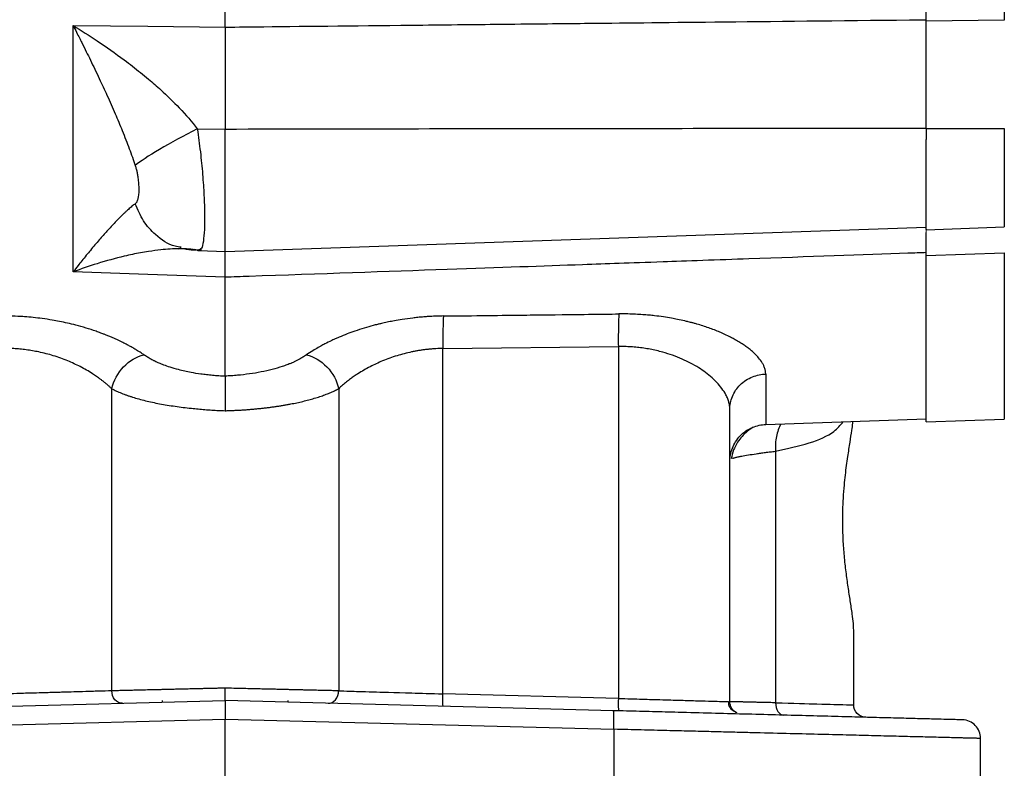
# Model space of a CAD drawing. Header units: inches. Extents: x 0.3 to 34.1, y 0.2 to 21.7.
# Tile 17 of 26: x 22.4 to 26.3, y 4.7 to 7.8. Entities that reach past the tile are written whole.
import ezdxf

# ---------------------------------------------------------------- set-up
doc = ezdxf.new("R2010")
doc.units = ezdxf.units.IN
doc.header["$MEASUREMENT"] = 0
doc.layers.add('SLD-0', color=7, linetype='Continuous', lineweight=25)
doc.styles.add('SLDTEXTSTYLE0', font='TXT', dxfattribs={"width": 0.75})
doc.dimstyles.new('SLDDIMSTYLE0', dxfattribs={"dimtxt": 0.125, "dimasz": 0.13, "dimexe": 0, "dimexo": 0.0625, "dimgap": 0.03125, "dimtad": 0, "dimtih": 1, "dimtoh": 1, "dimlfac": 0.8, "dimrnd": 1e-09, "dimzin": 12, "dimdsep": 46, "dimtxsty": 'SLDTEXTSTYLE0', "dimsah": 1, "dimcen": 0.09, "dimadec": 0, "dimazin": 3, "dimtfac": 1, "dimtofl": 0, "dimtmove": 0, "dimatfit": 3, "dimfxl": 1, "dimfrac": 2, "dimtolj": 1, "dimtzin": 12, "dimarcsym": 0})
doc.dimstyles.new('SLDDIMSTYLE1', dxfattribs={"dimtxt": 0.125, "dimasz": 0.13, "dimexe": 0, "dimexo": 0.0625, "dimgap": 0.03125, "dimtad": 0, "dimtih": 1, "dimtoh": 1, "dimlfac": 0.8, "dimrnd": 1e-09, "dimzin": 4, "dimdsep": 46, "dimtxsty": 'SLDTEXTSTYLE0', "dimsah": 1, "dimcen": 0.09, "dimadec": 0, "dimazin": 1, "dimtfac": 1, "dimtofl": 0, "dimtmove": 0, "dimatfit": 3, "dimfxl": 1, "dimfrac": 2, "dimtolj": 1, "dimtzin": 12, "dimarcsym": 0})

# ---------------------------------------------------------------- blocks, each defined once
blk = doc.blocks.new('_D_10')
at = {"layer": 'SLD-0'}
for p, q in [((23.2396, 13.7484), (28.8595, 13.7484)), ((28.7345, 13.7484), (28.7345, 9.6052)), ((28.4805, 9.5798), (28.4424, 9.5798)), ((28.4424, 9.5798), (28.4424, 9.3814)), ((28.9885, 9.5798), (29.0266, 9.5798)), ((29.0266, 9.5798), (29.0266, 9.3814)), ((28.4424, 9.3814), (28.4805, 9.3814)), ((29.0266, 9.3814), (28.9885, 9.3814)), ((28.7345, 4.6187), (28.7345, 9.1944)), ((26.2937, 4.6187), (28.8595, 4.6187))]:
    blk.add_line(p, q, dxfattribs=at)
for points in [[(28.7345, 13.7484), (28.7145, 13.6184), (28.7545, 13.6184)], [(28.7345, 4.6187), (28.7545, 4.7487), (28.7145, 4.7487)]]:
    blk.add_solid(points, dxfattribs=at)
at = {"layer": 'SLD-0', "char_height": 0.125, "attachment_point": 1, "style": 'SLDTEXTSTYLE0'}
for s, insert in [('185.52', (28.4805, 9.5425)), ('7.30', (28.5729, 9.3555))]:
    blk.add_mtext(s, dxfattribs=dict(at, insert=insert))
blk = doc.blocks.new('_D_11')
at = {"layer": 'SLD-0'}
for p, q in [((23.2396, 13.7484), (29.8044, 13.7484)), ((29.6794, 13.7484), (29.6794, 9.2643)), ((29.4254, 9.2389), (29.3873, 9.2389)), ((29.3873, 9.2389), (29.3873, 9.0405)), ((29.9334, 9.2389), (29.9715, 9.2389)), ((29.9715, 9.2389), (29.9715, 9.0405)), ((29.3873, 9.0405), (29.4254, 9.0405)), ((29.9715, 9.0405), (29.9334, 9.0405)), ((29.6794, 3.0687), (29.6794, 8.8534)), ((22.4624, 3.0687), (29.8044, 3.0687))]:
    blk.add_line(p, q, dxfattribs=at)
for points in [[(29.6794, 13.7484), (29.6594, 13.6184), (29.6994, 13.6184)], [(29.6794, 3.0687), (29.6994, 3.1987), (29.6594, 3.1987)]]:
    blk.add_solid(points, dxfattribs=at)
at = {"layer": 'SLD-0', "char_height": 0.125, "attachment_point": 1, "style": 'SLDTEXTSTYLE0'}
for s, insert in [('217.01', (29.4254, 9.2016)), ('8.54', (29.5178, 9.0146))]:
    blk.add_mtext(s, dxfattribs=dict(at, insert=insert))

msp = doc.modelspace()

# ---------------------------------------------------------------- linework, layer by layer
at = {"color": 7, "linetype": 'Continuous', "lineweight": 25}
for p, q in [((23.1937, 7.729), (23.1937, 12.0699)), ((26.3394, 12.0422), (26.3394, 7.7567)), ((26.3394, 7.7567), (26.0243, 7.7534)), ((22.5796, 6.7411), (22.5796, 7.7355)), ((22.5796, 7.7355), (22.8812, 7.7323)), ((22.8812, 7.7323), (23.1937, 7.729)), ((23.0809, 7.3181), (23.1937, 7.3178)), ((23.1937, 6.8235), (23.1937, 7.3178)), ((26.0243, 7.3201), (26.3394, 7.3202)), ((23.1937, 6.8235), (26.0243, 6.9223)), ((26.0242, 6.9117), (26.3394, 6.9227)), ((23.007, 6.8345), (23.0155, 6.836)), ((23.0409, 6.8334), (23.0083, 6.8346)), ((23.015, 6.8366), (23.0141, 6.8378)), ((23.087, 6.8272), (23.1937, 6.8235)), ((23.0947, 6.8339), (23.0871, 6.8272)), ((26.0243, 6.8077), (26.3394, 6.8188)), ((22.8812, 6.7305), (22.5796, 6.7411)), ((23.1937, 6.7196), (22.8812, 6.7305)), ((24.0725, 6.4324), (24.781, 6.4402)), ((24.0725, 5.0387), (24.0725, 6.4324)), ((24.781, 6.4402), (24.781, 5.0202)), ((25.3759, 6.3291), (25.3759, 6.1256)), ((22.7354, 5.0509), (22.7354, 6.27)), ((23.6519, 6.27), (23.6519, 5.0509)), ((25.2312, 5.0072), (25.2312, 6.1873)), ((25.3759, 6.1256), (26.0243, 6.1483)), ((26.0242, 6.1359), (26.3394, 6.1469)), ((25.416, 6.0178), (25.416, 5.0028)), ((25.7312, 4.9941), (25.7312, 5.2966)), ((25.7312, 5.2493), (25.7313, 5.2492)), ((21.6263, 4.9708), (23.1937, 5.0118)), ((22.9393, 5.012), (22.9393, 5.0051)), ((24.761, 4.9708), (23.1937, 5.0118)), ((23.448, 5.0051), (23.448, 5.012)), ((24.781, 5.0202), (24.0725, 5.0387)), ((25.2257, 5.0073), (25.2312, 5.0072)), ((21.6244, 4.8958), (23.1937, 4.9369)), ((23.1937, 4.9369), (24.7629, 4.8958)), ((23.1937, 4.6187), (23.1937, 4.9369)), ((24.7629, 4.8958), (24.7629, 4.6187)), ((26.2437, 4.6187), (26.2437, 4.8589))]:
    msp.add_line(p, q, dxfattribs=at)
at = {"color": 144, "linetype": 'Continuous', "lineweight": 18}
msp.add_line((26.0243, 6.9223), (26.0243, 7.3211), dxfattribs=at)
at = {"color": 8, "linetype": 'Continuous', "lineweight": 25}
for p, q in [((26.3394, 7.3202), (26.3394, 6.9227)), ((23.0809, 6.8295), (23.07, 6.8314)), ((26.3394, 6.8188), (26.3394, 6.1469))]:
    msp.add_line(p, q, dxfattribs=at)
at = {"color": 7, "linetype": 'Continuous', "lineweight": 25}
for points, knots in [([(26.0243, 7.7534), (26.0243, 7.7654), (26.0243, 7.7894), (26.0243, 7.8257), (26.0243, 7.8623), (26.0243, 7.8991), (26.0243, 7.9362), (26.0243, 7.9736), (26.0243, 8.0112), (26.0243, 8.0491), (26.0243, 8.0872), (26.0243, 8.1256), (26.0243, 8.1642), (26.0243, 8.2031), (26.0243, 8.3148), (26.0243, 8.5033), (26.0243, 8.774), (26.0243, 9.0512), (26.0243, 9.266), (26.0243, 9.4143), (26.0243, 9.4948), (26.0243, 9.5755), (26.0243, 9.6563), (26.0243, 9.7372), (26.0243, 9.8183), (26.0243, 9.8724), (26.0243, 9.8994)], [0, 0, 0, 0, 0.019149, 0.038285, 0.057409, 0.076524, 0.095632, 0.114737, 0.133841, 0.152946, 0.172055, 0.191171, 0.210296, 0.229433, 0.248584, 0.374287, 0.500002, 0.625705, 0.751419, 0.786971, 0.822481, 0.857968, 0.893446, 0.928933, 0.964446, 1, 1, 1, 1]), ([(23.1937, 7.729), (23.2443, 7.7295), (23.2961, 7.7301), (23.5294, 7.7326), (23.7514, 7.7349), (24.1122, 7.7388), (24.251, 7.7403), (24.4765, 7.7426), (24.5632, 7.7436), (24.8234, 7.7463), (24.9968, 7.7481), (25.4478, 7.7529), (25.7253, 7.7558), (26.0151, 7.7588), (26.0197, 7.7589), (26.0243, 7.7589)], [-8.489041, -8.489041, -8.489041, -8.489041, -8.176349, -8.176349, -7.118247, -7.118247, -6.589195, -6.589195, -5.742713, -5.742713, -4.388342, -4.388342, -2.885837, -2.885837, -2.861615, -2.861615, -2.861615, -2.861615]), ([(26.0243, 7.3201), (26.0243, 7.3255), (26.0243, 7.3363), (26.0243, 7.3526), (26.0243, 7.3689), (26.0243, 7.3852), (26.0243, 7.4015), (26.0243, 7.4179), (26.0243, 7.4478), (26.0243, 7.491), (26.0243, 7.5468), (26.0243, 7.6014), (26.0243, 7.6456), (26.0243, 7.6799), (26.0243, 7.7051), (26.0243, 7.7297), (26.0243, 7.7455), (26.0243, 7.7534)], [0, 0, 0, 0, 0.035783, 0.071535, 0.107282, 0.143047, 0.178856, 0.214733, 0.250702, 0.37551, 0.50002, 0.624437, 0.74927, 0.812139, 0.874796, 0.937372, 1, 1, 1, 1]), ([(22.5796, 7.7355), (22.5842, 7.7265), (22.5927, 7.7098), (22.6043, 7.6867), (22.6174, 7.6605), (22.6322, 7.6308), (22.6558, 7.5826), (22.6837, 7.5244), (22.7171, 7.4523), (22.7482, 7.3825), (22.7735, 7.3223), (22.7924, 7.2749), (22.8061, 7.239), (22.8187, 7.2045), (22.8265, 7.1817), (22.8302, 7.1706)], [0, 0, 0, 0, 0.05204, 0.095877, 0.131511, 0.200819, 0.262906, 0.400576, 0.521414, 0.651572, 0.768729, 0.831202, 0.890559, 0.946818, 1, 1, 1, 1]), ([(22.5796, 7.7355), (22.612, 7.7157), (22.6445, 7.6949), (22.7138, 7.6488), (22.7504, 7.6231), (22.8085, 7.5798), (22.8306, 7.5628), (22.863, 7.5367), (22.8737, 7.5279), (22.9011, 7.5047), (22.9177, 7.4903), (22.9597, 7.4521), (22.9847, 7.4278), (23.0345, 7.3753), (23.0589, 7.3469), (23.0809, 7.3181)], [-1.669903, -1.669903, -1.669903, -1.669903, -1.37767, -1.37767, -1.04369, -1.04369, -0.834952, -0.834952, -0.730583, -0.730583, -0.563592, -0.563592, -0.296408, -0.296408, 0, 0, 0, 0]), ([(23.1937, 7.729), (23.1937, 7.724), (23.1937, 7.714), (23.1937, 7.6986), (23.1937, 7.683), (23.1937, 7.6672), (23.1936, 7.651), (23.1936, 7.6347), (23.1936, 7.6182), (23.1936, 7.6014), (23.1936, 7.5845), (23.1936, 7.5674), (23.1936, 7.5501), (23.1936, 7.5327), (23.1936, 7.5152), (23.1936, 7.4975), (23.1936, 7.4797), (23.1936, 7.4619), (23.1936, 7.444), (23.1936, 7.426), (23.1936, 7.408), (23.1937, 7.39), (23.1937, 7.3719), (23.1937, 7.3539), (23.1937, 7.3358), (23.1937, 7.3238), (23.1937, 7.3178)], [0, 0, 0, 0, 0.041668, 0.083337, 0.125005, 0.166674, 0.208344, 0.250013, 0.291682, 0.33335, 0.375017, 0.416682, 0.458345, 0.500008, 0.541671, 0.583334, 0.624999, 0.666665, 0.708332, 0.749999, 0.791667, 0.833335, 0.875002, 0.916668, 0.958334, 1, 1, 1, 1]), ([(23.0809, 7.3181), (23.0263, 7.2908), (22.9725, 7.2616), (22.884, 7.2096), (22.8494, 7.1866), (22.8302, 7.1706)], [0, 0, 0, 0, 0.5, 0.5, 1, 1, 1, 1]), ([(23.1937, 7.3178), (23.4389, 7.3183), (23.9231, 7.3192), (24.6401, 7.3202), (25.3384, 7.3209), (25.7977, 7.321), (26.0243, 7.3211)], [0, 0, 0, 0, 0.259892, 0.51319, 0.759892, 1, 1, 1, 1]), ([(26.0243, 6.9136), (26.0243, 6.9132), (26.0243, 6.9115), (26.0243, 6.9259), (26.0243, 6.9557), (26.0243, 7.0007), (26.0243, 7.0578), (26.0243, 7.1246), (26.0243, 7.1982), (26.0243, 7.2495), (26.0243, 7.2752)], [0, 0, 0, 0, 0.0560051, 0.1908615, 0.3257179, 0.4605744, 0.5954308, 0.7302872, 0.8651436, 1, 1, 1, 1]), ([(22.8302, 7.1706), (22.831, 7.1683), (22.8325, 7.1637), (22.8344, 7.1566), (22.8362, 7.1494), (22.8378, 7.142), (22.8392, 7.1344), (22.8407, 7.1254), (22.8422, 7.1149), (22.8434, 7.1032), (22.8442, 7.0916), (22.8448, 7.0767), (22.8445, 7.0595), (22.8428, 7.0447), (22.8406, 7.0347), (22.8387, 7.0284), (22.8363, 7.0232), (22.8343, 7.0204), (22.8333, 7.0191)], [0, 0, 0, 0, 0.034106, 0.069301, 0.105715, 0.143465, 0.182656, 0.22338, 0.287438, 0.353577, 0.421831, 0.490334, 0.627608, 0.763106, 0.826478, 0.886876, 0.944602, 1, 1, 1, 1]), ([(22.8302, 7.0162), (22.8281, 7.0146), (22.8238, 7.0114), (22.8171, 7.0059), (22.8099, 7), (22.8024, 6.9934), (22.7946, 6.9863), (22.7863, 6.9787), (22.7713, 6.9643), (22.7482, 6.9408), (22.7171, 6.9074), (22.6837, 6.8695), (22.6558, 6.8365), (22.6322, 6.8077), (22.6156, 6.7871), (22.5979, 6.7647), (22.5862, 6.7496), (22.5796, 6.7411)], [0, 0, 0, 0, 0.030015, 0.061031, 0.093053, 0.126085, 0.160131, 0.195194, 0.231277, 0.34843, 0.47859, 0.599424, 0.737096, 0.79918, 0.868491, 0.925015, 1, 1, 1, 1]), ([(22.8333, 7.0191), (22.8328, 7.0186), (22.8319, 7.0175), (22.8308, 7.0166), (22.8302, 7.0162)], [0, 0, 0, 0, 0.50893, 1, 1, 1, 1]), ([(26.0243, 6.8077), (26.0243, 6.8281), (26.0243, 6.8683), (26.0243, 6.8898), (26.0243, 6.9005)], [0, 0, 0, 0, 0.50549, 1, 1, 1, 1]), ([(23.0809, 6.8295), (23.0589, 6.833), (23.0345, 6.8346), (22.9847, 6.8344), (22.9597, 6.8329), (22.9177, 6.8285), (22.9011, 6.8263), (22.8737, 6.8221), (22.863, 6.8203), (22.8306, 6.8143), (22.8085, 6.8097), (22.7504, 6.7961), (22.7138, 6.786), (22.6445, 6.7645), (22.612, 6.7533), (22.5796, 6.7411)], [-0.001686, -0.001686, -0.001686, -0.001686, 0.294721, 0.294721, 0.561906, 0.561906, 0.728896, 0.728896, 0.833265, 0.833265, 1.042003, 1.042003, 1.375984, 1.375984, 1.668217, 1.668217, 1.668217, 1.668217]), ([(23.0147, 6.8376), (23.0288, 6.8348), (23.0584, 6.8288), (23.084, 6.8311), (23.0974, 6.8323)], [0, 0, 0, 0, 0.479904, 1, 1, 1, 1]), ([(23.0809, 6.8295), (23.0816, 6.829), (23.083, 6.8282), (23.0851, 6.8274), (23.0864, 6.8273), (23.0871, 6.8272)], [0, 0, 0, 0, 0.330677, 0.664007, 1, 1, 1, 1]), ([(23.1937, 6.7196), (23.1937, 6.7385), (23.1936, 6.7763), (23.1936, 6.8105), (23.1936, 6.8274), (23.1936, 6.8263), (23.1936, 6.8261)], [0, 0, 0, 0, 0.306911, 0.613799, 0.920683, 1, 1, 1, 1]), ([(26.0243, 6.819), (26, 6.8181), (25.9754, 6.8173), (25.7704, 6.81), (25.5484, 6.8022), (25.1876, 6.7895), (25.0488, 6.7846), (24.8233, 6.7767), (24.7366, 6.7736), (24.4764, 6.7645), (24.303, 6.7584), (23.852, 6.7426), (23.5745, 6.7329), (23.2582, 6.7218), (23.2262, 6.7207), (23.1937, 6.7196)], [-8.633626, -8.633626, -8.633626, -8.633626, -8.487426, -8.487426, -7.429312, -7.429312, -6.900255, -6.900255, -6.053764, -6.053764, -4.699378, -4.699378, -3.196856, -3.196856, -3.028142, -3.028142, -3.028142, -3.028142]), ([(26.0243, 6.1359), (26.0243, 6.136), (26.0243, 6.136), (26.0243, 6.1368), (26.0243, 6.1379), (26.0243, 6.1396), (26.0243, 6.1417), (26.0243, 6.1442), (26.0243, 6.1473), (26.0243, 6.1508), (26.0243, 6.1548), (26.0243, 6.1592), (26.0243, 6.1641), (26.0243, 6.1695), (26.0243, 6.1753), (26.0243, 6.1941), (26.0243, 6.2343), (26.0243, 6.3118), (26.0243, 6.4093), (26.0243, 6.4978), (26.0243, 6.5645), (26.0243, 6.6015), (26.0243, 6.6399), (26.0243, 6.6797), (26.0243, 6.7209), (26.0243, 6.7635), (26.0243, 6.793), (26.0243, 6.8077)], [0, 0, 0, 0, 0.018419, 0.036825, 0.055219, 0.073604, 0.091983, 0.110357, 0.128729, 0.147102, 0.165477, 0.183857, 0.202244, 0.22064, 0.239048, 0.25747, 0.384617, 0.511776, 0.635931, 0.760097, 0.794404, 0.828675, 0.862925, 0.897167, 0.931417, 0.96569, 1, 1, 1, 1]), ([(22.8656, 6.4064), (22.8633, 6.4081), (22.8582, 6.4116), (22.8496, 6.4173), (22.8385, 6.4243), (22.8255, 6.4321), (22.8115, 6.4401), (22.7965, 6.4482), (22.7792, 6.4571), (22.7618, 6.4655), (22.739, 6.4759), (22.719, 6.4841), (22.7004, 6.4913), (22.6878, 6.496), (22.6658, 6.504), (22.6323, 6.5149), (22.5937, 6.5258), (22.5574, 6.5346), (22.5257, 6.5413), (22.4917, 6.5476), (22.4563, 6.5529), (22.419, 6.5573), (22.3863, 6.5602), (22.351, 6.5625), (22.3271, 6.563), (22.3122, 6.5634)], [0, 0, 0, 0, 0.019905, 0.042994, 0.070131, 0.107305, 0.140762, 0.171675, 0.211793, 0.256598, 0.282945, 0.353993, 0.3748, 0.389593, 0.425213, 0.496652, 0.568346, 0.622624, 0.675982, 0.721022, 0.784076, 0.84026, 0.892133, 0.93289, 1, 1, 1, 1]), ([(24.0751, 6.5634), (24.0713, 6.5633), (24.0629, 6.5632), (24.0494, 6.5628), (24.0315, 6.5621), (24.0114, 6.5609), (23.9936, 6.5596), (23.9809, 6.5585), (23.9678, 6.5572), (23.9435, 6.5545), (23.9116, 6.5502), (23.8794, 6.5447), (23.8531, 6.5395), (23.8344, 6.5355), (23.8193, 6.5319), (23.8066, 6.5289), (23.7845, 6.5232), (23.7536, 6.5144), (23.7184, 6.503), (23.6847, 6.4908), (23.66, 6.4807), (23.6396, 6.4718), (23.6196, 6.4627), (23.599, 6.4525), (23.581, 6.443), (23.5647, 6.4339), (23.5447, 6.422), (23.5299, 6.412), (23.5217, 6.4064)], [0, 0, 0, 0, 0.017486, 0.037611, 0.060921, 0.098609, 0.128168, 0.141823, 0.156155, 0.188185, 0.252974, 0.303172, 0.339771, 0.378602, 0.393382, 0.413947, 0.441423, 0.504254, 0.571876, 0.629374, 0.691454, 0.716179, 0.753463, 0.815374, 0.851083, 0.877148, 0.931828, 1, 1, 1, 1]), ([(24.0751, 6.5634), (24.074, 6.5504), (24.0724, 6.512), (24.0722, 6.459), (24.0725, 6.4324)], [-1.000001, -1.000001, -1.000001, -1.000001, -0.500002, -0.000001, -0.000001, -0.000001, -0.000001]), ([(24.0751, 6.5634), (24.1163, 6.5638), (24.1545, 6.5643), (24.3095, 6.5661), (24.4035, 6.5672), (24.5562, 6.569), (24.6149, 6.5696), (24.7103, 6.5708), (24.747, 6.5712), (24.7836, 6.5716)], [1.29459647, 1.29459647, 1.29459647, 1.29459647, 1.295133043, 1.295133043, 1.297121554, 1.297121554, 1.30030317, 1.30030317, 1.303832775, 1.303832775, 1.303832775, 1.303832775]), ([(25.3759, 6.3291), (25.3759, 6.3307), (25.3758, 6.3339), (25.3753, 6.3391), (25.3742, 6.345), (25.3725, 6.3514), (25.3704, 6.3575), (25.3671, 6.3652), (25.3607, 6.3772), (25.3514, 6.3903), (25.3409, 6.4021), (25.3327, 6.4107), (25.3224, 6.4203), (25.31, 6.4306), (25.2987, 6.4389), (25.2891, 6.4456), (25.2823, 6.45), (25.2749, 6.4546), (25.2643, 6.4612), (25.2504, 6.4692), (25.2316, 6.4792), (25.2059, 6.4918), (25.1692, 6.5074), (25.1308, 6.521), (25.1023, 6.5296), (25.0855, 6.5343), (25.0739, 6.5374), (25.0617, 6.5404), (25.0441, 6.5446), (25.0217, 6.5494), (24.9931, 6.5549), (24.9624, 6.5599), (24.9318, 6.5639), (24.9038, 6.5668), (24.8784, 6.5689), (24.8497, 6.5706), (24.8178, 6.5717), (24.7954, 6.5717), (24.7836, 6.5716)], [0, 0, 0, 0, 0.014602, 0.030922, 0.049253, 0.070027, 0.090059, 0.105295, 0.140389, 0.200031, 0.221983, 0.245851, 0.276808, 0.307623, 0.338649, 0.353835, 0.369721, 0.380587, 0.397258, 0.431972, 0.456039, 0.494381, 0.556975, 0.61985, 0.651434, 0.667159, 0.683067, 0.6943, 0.711601, 0.746393, 0.773051, 0.809765, 0.849217, 0.873146, 0.900102, 0.930255, 0.963578, 1, 1, 1, 1]), ([(22.7354, 6.27), (22.7325, 6.2727), (22.7269, 6.278), (22.7181, 6.2857), (22.7092, 6.2932), (22.7004, 6.3002), (22.6916, 6.3069), (22.6829, 6.3133), (22.6744, 6.3193), (22.666, 6.325), (22.6451, 6.3387), (22.6105, 6.3586), (22.5575, 6.3833), (22.5014, 6.4035), (22.4527, 6.4162), (22.4157, 6.4232), (22.3903, 6.4271), (22.365, 6.4299), (22.3398, 6.4318), (22.3231, 6.4322), (22.3148, 6.4324)], [0, 0, 0, 0, 0.033188, 0.065178, 0.095971, 0.125567, 0.153967, 0.181172, 0.207182, 0.231997, 0.255619, 0.388125, 0.507925, 0.635995, 0.755988, 0.806056, 0.855423, 0.904157, 0.952325, 1, 1, 1, 1]), ([(23.1936, 6.3202), (23.1893, 6.3204), (23.1806, 6.3207), (23.1677, 6.3215), (23.1549, 6.3224), (23.1425, 6.3235), (23.1303, 6.3246), (23.1184, 6.326), (23.1068, 6.3274), (23.0857, 6.3302), (23.0509, 6.336), (23.0093, 6.3453), (22.9732, 6.3558), (22.9473, 6.3647), (22.9269, 6.3729), (22.9138, 6.3789), (22.9056, 6.3829), (22.9002, 6.3856), (22.8912, 6.3905), (22.8789, 6.3975), (22.8701, 6.4035), (22.8656, 6.4064)], [0, 0, 0, 0, 0.033206, 0.066027, 0.098418, 0.130336, 0.161736, 0.192577, 0.222821, 0.252432, 0.358876, 0.50343, 0.605242, 0.68783, 0.75326, 0.815308, 0.830786, 0.846248, 0.877127, 0.938217, 1, 1, 1, 1]), ([(23.5217, 6.4064), (23.5192, 6.4047), (23.5143, 6.4014), (23.507, 6.3968), (23.5001, 6.3928), (23.4942, 6.3895), (23.4869, 6.3856), (23.4782, 6.3813), (23.4689, 6.3769), (23.4621, 6.374), (23.457, 6.3718), (23.451, 6.3694), (23.4399, 6.3651), (23.4176, 6.3573), (23.3698, 6.3432), (23.3085, 6.3312), (23.2518, 6.3246), (23.2229, 6.3224), (23.2062, 6.3214), (23.1978, 6.321), (23.1936, 6.3208)], [0, 0, 0, 0, 0.035786, 0.06841, 0.097564, 0.123133, 0.142436, 0.185166, 0.22353, 0.247357, 0.257811, 0.278482, 0.309605, 0.371864, 0.496706, 0.747135, 0.87315, 0.936353, 0.968082, 1, 1, 1, 1]), ([(24.0725, 6.4324), (24.0679, 6.4323), (24.0585, 6.4321), (24.0445, 6.4315), (24.0304, 6.4305), (24.0163, 6.4292), (24.0022, 6.4276), (23.9881, 6.4258), (23.974, 6.4236), (23.9599, 6.4211), (23.9305, 6.4152), (23.8855, 6.4034), (23.8295, 6.3831), (23.7765, 6.3584), (23.7395, 6.3371), (23.714, 6.3202), (23.6986, 6.3092), (23.6829, 6.2972), (23.667, 6.284), (23.657, 6.2748), (23.6519, 6.27)], [0, 0, 0, 0, 0.026692, 0.05349, 0.080406, 0.107453, 0.134642, 0.161986, 0.189497, 0.217187, 0.245066, 0.364836, 0.492973, 0.61278, 0.745175, 0.788398, 0.835488, 0.88645, 0.941287, 1, 1, 1, 1]), ([(25.2312, 6.1873), (25.2311, 6.1893), (25.231, 6.1935), (25.2304, 6.1999), (25.2294, 6.2066), (25.2278, 6.2137), (25.2257, 6.221), (25.222, 6.2314), (25.2144, 6.2482), (25.2001, 6.2707), (25.1806, 6.2937), (25.1584, 6.3153), (25.1342, 6.3349), (25.1052, 6.3549), (25.0738, 6.373), (25.0385, 6.3901), (25.0009, 6.405), (24.9657, 6.4161), (24.9352, 6.4238), (24.9097, 6.4292), (24.8839, 6.4335), (24.8581, 6.4368), (24.8323, 6.439), (24.8067, 6.4402), (24.7895, 6.4402), (24.781, 6.4402)], [0, 0, 0, 0, 0.019231, 0.039205, 0.059921, 0.08138, 0.103583, 0.126529, 0.175434, 0.253305, 0.32554, 0.38031, 0.447346, 0.506818, 0.571873, 0.632269, 0.695902, 0.756465, 0.793134, 0.829101, 0.86441, 0.899106, 0.933236, 0.96685, 1, 1, 1, 1]), ([(25.2312, 6.1873), (25.2312, 6.2037), (25.2343, 6.2214), (25.2483, 6.2557), (25.2592, 6.2721), (25.2873, 6.2996), (25.3043, 6.3106), (25.34, 6.325), (25.3586, 6.3286), (25.3759, 6.3291)], [0, 0, 0, 0, 0.25, 0.25, 0.5, 0.5, 0.75, 0.75, 1, 1, 1, 1]), ([(23.1936, 6.3208), (23.1936, 6.3196), (23.1937, 6.3171), (23.1937, 6.312), (23.1937, 6.3049), (23.1937, 6.2952), (23.1937, 6.2827), (23.1937, 6.2716), (23.1937, 6.2633), (23.1937, 6.2582), (23.1937, 6.2511), (23.1937, 6.2419), (23.1937, 6.2303), (23.1937, 6.2162), (23.1938, 6.1996), (23.1938, 6.1876), (23.1938, 6.1813)], [0, 0, 0, 0, 0.050763, 0.114282, 0.190561, 0.279573, 0.381239, 0.495443, 0.516596, 0.54976, 0.594925, 0.652081, 0.721213, 0.802284, 0.895233, 1, 1, 1, 1]), ([(22.7354, 6.27), (22.7385, 6.2684), (22.7446, 6.2653), (22.7543, 6.2607), (22.7643, 6.2562), (22.7747, 6.2519), (22.7854, 6.2477), (22.7965, 6.2437), (22.8078, 6.2398), (22.8317, 6.2321), (22.8706, 6.2214), (22.9283, 6.209), (22.9906, 6.1987), (23.0436, 6.1922), (23.0843, 6.1882), (23.1117, 6.1858), (23.1391, 6.1839), (23.1664, 6.1823), (23.1846, 6.1816), (23.1937, 6.1813)], [0, 0, 0, 0, 0.031108, 0.06206, 0.092857, 0.1235, 0.153993, 0.184335, 0.214529, 0.244576, 0.369418, 0.494679, 0.62167, 0.748344, 0.799632, 0.850433, 0.900755, 0.950608, 1, 1, 1, 1]), ([(23.1937, 6.1813), (23.199, 6.1814), (23.2097, 6.1817), (23.2257, 6.1824), (23.2417, 6.1831), (23.2577, 6.184), (23.2737, 6.1851), (23.2896, 6.1863), (23.3055, 6.1876), (23.3213, 6.1891), (23.3371, 6.1907), (23.3527, 6.1924), (23.3682, 6.1943), (23.3836, 6.1963), (23.3989, 6.1984), (23.414, 6.2007), (23.4289, 6.2032), (23.4437, 6.2057), (23.4619, 6.2091), (23.4832, 6.2134), (23.5075, 6.2189), (23.531, 6.2249), (23.5537, 6.2313), (23.5755, 6.2381), (23.5963, 6.2454), (23.6161, 6.2532), (23.6348, 6.2613), (23.6462, 6.2671), (23.6519, 6.27)], [0, 0, 0, 0, 0.0290859, 0.058233, 0.0874434, 0.1167191, 0.1460623, 0.175475, 0.2049594, 0.2345175, 0.2641512, 0.2938627, 0.323654, 0.3535269, 0.3834836, 0.4135259, 0.4436558, 0.4738753, 0.5041861, 0.5572549, 0.6108065, 0.6648511, 0.7193983, 0.7744578, 0.8300388, 0.8861504, 0.9428013, 1, 1, 1, 1]), ([(25.2312, 5.9757), (25.2312, 5.9931), (25.2343, 6.0118), (25.2483, 6.048), (25.2592, 6.0654), (25.2873, 6.0945), (25.3043, 6.106), (25.34, 6.1213), (25.3586, 6.125), (25.3759, 6.1256)], [0, 0, 0, 0, 0.25, 0.25, 0.5, 0.5, 0.75, 0.75, 1, 1, 1, 1]), ([(25.7312, 5.2966), (25.7309, 5.3049), (25.7303, 5.3233), (25.7255, 5.3621), (25.7179, 5.4115), (25.7089, 5.469), (25.7004, 5.53), (25.6933, 5.5944), (25.6884, 5.6622), (25.6867, 5.724), (25.6873, 5.7801), (25.6896, 5.8301), (25.6933, 5.8779), (25.6978, 5.9216), (25.7025, 5.9601), (25.7089, 6.0052), (25.7165, 6.0539), (25.7232, 6.0976), (25.7271, 6.1249), (25.7281, 6.1356), (25.7283, 6.138)], [0, 0, 0, 0, 0.053335, 0.119137, 0.193966, 0.263463, 0.331721, 0.399062, 0.465174, 0.534206, 0.579018, 0.628401, 0.681005, 0.722887, 0.764134, 0.805071, 0.875969, 0.941295, 0.98732, 1, 1, 1, 1]), ([(25.3257, 6.1144), (25.3177, 6.1094), (25.2922, 6.0931), (25.265, 6.0601), (25.2439, 6.0215), (25.2393, 5.9992), (25.2368, 5.9873)], [0, 0, 0, 0, 0.161194, 0.519899, 0.743473, 1, 1, 1, 1]), ([(22.7356, 5.0509), (22.7188, 5.0504), (22.7004, 5.0499), (22.6735, 5.0491), (22.6646, 5.0489), (22.6473, 5.0484), (22.6045, 5.0471), (22.5588, 5.0458), (22.5291, 5.0449), (22.518, 5.0446), (22.5128, 5.0445), (22.4975, 5.044), (22.4689, 5.0432), (22.4301, 5.0421), (22.4061, 5.0414), (22.3844, 5.0408), (22.3745, 5.0405), (22.3467, 5.0397), (22.3307, 5.0392), (22.3148, 5.0387)], [0, 0, 0, 0, 0.0625, 0.0625, 0.09375, 0.09375, 0.125, 0.25, 0.28125, 0.28125, 0.3125, 0.3125, 0.375, 0.5, 0.625, 0.625, 0.75, 0.75, 1, 1, 1, 1]), ([(23.1937, 5.0618), (23.188, 5.0617), (23.1769, 5.0614), (23.1604, 5.061), (23.1443, 5.0607), (23.1287, 5.0603), (23.1135, 5.0599), (23.0988, 5.0596), (23.0845, 5.0592), (23.0707, 5.0589), (23.0574, 5.0586), (23.0446, 5.0583), (23.0322, 5.058), (23.0203, 5.0577), (23.0089, 5.0574), (22.9979, 5.0572), (22.9874, 5.0569), (22.9773, 5.0567), (22.9677, 5.0565), (22.9586, 5.0562), (22.9499, 5.056), (22.9416, 5.0558), (22.9255, 5.0554), (22.9021, 5.0549), (22.8723, 5.0542), (22.8446, 5.0535), (22.8188, 5.0529), (22.795, 5.0523), (22.7732, 5.0518), (22.7532, 5.0513), (22.7413, 5.0511), (22.7354, 5.0509)], [0, 0, 0, 0, 0.031251, 0.061759, 0.091523, 0.120543, 0.148819, 0.176352, 0.203141, 0.229186, 0.254487, 0.279044, 0.302858, 0.325928, 0.348254, 0.369836, 0.390674, 0.410769, 0.43012, 0.448727, 0.46659, 0.483709, 0.500084, 0.567526, 0.633552, 0.698164, 0.761361, 0.823143, 0.88351, 0.942462, 1, 1, 1, 1]), ([(22.7784, 5.0009), (22.7674, 5.0007), (22.7563, 5.006), (22.7404, 5.0245), (22.7357, 5.0377), (22.7356, 5.0509)], [0, 0, 0, 0, 0.5, 0.5, 1, 1, 1, 1]), ([(23.6519, 5.0509), (23.6488, 5.051), (23.6426, 5.0511), (23.6327, 5.0514), (23.6223, 5.0516), (23.6113, 5.0519), (23.5998, 5.0522), (23.5877, 5.0524), (23.575, 5.0528), (23.5618, 5.0531), (23.548, 5.0534), (23.5337, 5.0537), (23.5188, 5.0541), (23.5033, 5.0545), (23.4873, 5.0548), (23.4707, 5.0552), (23.4538, 5.0556), (23.4359, 5.0561), (23.4167, 5.0565), (23.3957, 5.057), (23.3726, 5.0576), (23.3476, 5.0582), (23.3206, 5.0588), (23.2916, 5.0595), (23.2607, 5.0602), (23.2278, 5.061), (23.2052, 5.0616), (23.1937, 5.0618)], [0, 0, 0, 0, 0.030515, 0.0614327, 0.0927531, 0.1244762, 0.1566021, 0.1891307, 0.222062, 0.2553961, 0.289133, 0.3232726, 0.357815, 0.3927601, 0.4281081, 0.4638588, 0.5000124, 0.5359569, 0.5750248, 0.6172161, 0.6625306, 0.7109683, 0.7625291, 0.8172127, 0.8750192, 0.9359483, 1, 1, 1, 1]), ([(23.1937, 5.0118), (23.1937, 5.0118), (23.1937, 5.0118), (23.1937, 5.0128), (23.1937, 5.0147), (23.1937, 5.0173), (23.1937, 5.0205), (23.1937, 5.0243), (23.1937, 5.0288), (23.1937, 5.0347), (23.1937, 5.0423), (23.1937, 5.0515), (23.1937, 5.0583), (23.1937, 5.0618)], [0, 0, 0, 0, 0.0820933, 0.1641194, 0.2461434, 0.3280987, 0.4098885, 0.4753733, 0.5539268, 0.6456616, 0.7506693, 0.8688395, 1, 1, 1, 1]), ([(23.6089, 5.0009), (23.6199, 5.0007), (23.631, 5.006), (23.6468, 5.0245), (23.6515, 5.0377), (23.6516, 5.0509)], [0, 0, 0, 0, 0.5, 0.5, 1, 1, 1, 1]), ([(23.6519, 5.0509), (23.6519, 5.0509), (23.6519, 5.0509), (23.6519, 5.0509), (23.6644, 5.0506), (23.6782, 5.0502), (23.7174, 5.049), (23.7446, 5.0482), (23.8215, 5.046), (23.8749, 5.0445), (23.9814, 5.0414), (24.0259, 5.0401), (24.0725, 5.0387)], [0.623186, 0.623186, 0.623186, 0.623186, 0.623189, 0.623189, 0.623189, 1.028661, 1.028661, 1.394156, 1.394156, 1.622591, 1.622591, 1.72817, 1.72817, 1.72817, 1.72817]), ([(23.1937, 5.0118), (23.1937, 5.0118), (23.1937, 5.0117), (23.1937, 5.011), (23.1937, 5.0099), (23.1937, 5.0084), (23.1937, 5.0066), (23.1937, 5.0044), (23.1937, 5.002), (23.1937, 4.9993), (23.1937, 4.9963), (23.1937, 4.9932), (23.1937, 4.9883), (23.1937, 4.9812), (23.1937, 4.9712), (23.1937, 4.9603), (23.1937, 4.9487), (23.1937, 4.9408), (23.1937, 4.9369)], [0, 0, 0, 0, 0.05025, 0.099547, 0.147891, 0.195281, 0.241719, 0.287205, 0.33174, 0.375322, 0.417954, 0.459636, 0.500367, 0.599545, 0.699088, 0.799007, 0.899308, 1, 1, 1, 1]), ([(24.0738, 4.9888), (24.0731, 4.9888), (24.0726, 4.9942), (24.0721, 5.0127), (24.0722, 5.0257), (24.0725, 5.0387)], [0, 0, 0, 0, 0.5, 0.5, 1, 1, 1, 1]), ([(24.781, 5.0202), (24.7807, 5.0071), (24.7806, 4.9941), (24.7811, 4.9756), (24.7816, 4.9702), (24.7823, 4.9702)], [0, 0, 0, 0, 0.5, 0.5, 1, 1, 1, 1]), ([(24.7629, 4.8958), (24.7634, 4.9154), (24.7636, 4.9545), (24.762, 4.9707), (24.761, 4.9708)], [0.0000787, 0.0000787, 0.0000787, 0.0000787, 0.5000787, 1, 1, 1, 1]), ([(26.1706, 4.9339), (26.1706, 4.9339), (26.1705, 4.9339), (26.1698, 4.9339), (26.1686, 4.9339), (26.1669, 4.9339), (26.1648, 4.934), (26.1623, 4.9341), (26.1592, 4.9342), (26.1557, 4.9342), (26.1517, 4.9343), (26.1409, 4.9346), (26.1182, 4.9352), (26.0739, 4.9364), (26.0162, 4.9379), (25.9446, 4.9398), (25.8604, 4.942), (25.7639, 4.9445), (25.6568, 4.9473), (25.5408, 4.9503), (25.4173, 4.9536), (25.2892, 4.9569), (25.1573, 4.9604), (25.0507, 4.9632), (24.9707, 4.9653), (24.9187, 4.9666), (24.8664, 4.968), (24.8138, 4.9694), (24.7786, 4.9703), (24.761, 4.9708)], [0, 0, 0, 0, 0.011731, 0.023447, 0.035151, 0.046847, 0.05854, 0.070231, 0.081926, 0.093628, 0.105341, 0.117068, 0.17886, 0.240651, 0.304839, 0.369028, 0.434487, 0.499949, 0.565412, 0.630878, 0.695078, 0.75928, 0.821088, 0.882898, 0.906344, 0.929748, 0.953138, 0.976546, 1, 1, 1, 1]), ([(25.2607, 4.9618), (25.2573, 4.9632), (25.2525, 4.9652), (25.2421, 4.972), (25.2362, 4.9772), (25.2323, 4.9821), (25.2301, 4.9857), (25.2284, 4.9895), (25.2273, 4.9933), (25.2268, 4.997), (25.2268, 5.0025), (25.2274, 5.0055), (25.2279, 5.0077)], [0, 0, 0, 0, 0.380123, 0.543889, 0.659098, 0.701574, 0.736569, 0.767592, 0.79929, 0.835995, 0.880645, 1, 1, 1, 1]), ([(25.2606, 4.9617), (25.2552, 4.9648), (25.2443, 4.9712), (25.2334, 4.9879), (25.2319, 5.0008), (25.2312, 5.0072)], [0, 0, 0, 0, 0.326209, 0.663105, 1, 1, 1, 1]), ([(25.416, 5.0028), (25.4118, 5.0029), (25.4034, 5.0031), (25.3913, 5.0033), (25.3796, 5.0036), (25.3683, 5.0039), (25.3574, 5.0041), (25.347, 5.0044), (25.337, 5.0046), (25.3275, 5.0049), (25.3184, 5.0051), (25.3097, 5.0053), (25.3015, 5.0055), (25.2938, 5.0057), (25.2865, 5.0058), (25.2797, 5.006), (25.2733, 5.0061), (25.2674, 5.0063), (25.2619, 5.0064), (25.2569, 5.0065), (25.2524, 5.0066), (25.2483, 5.0067), (25.2446, 5.0068), (25.2414, 5.0069), (25.2386, 5.007), (25.2363, 5.007), (25.2344, 5.0071), (25.233, 5.0071), (25.2319, 5.0071), (25.2313, 5.0072), (25.2312, 5.0072), (25.2312, 5.0072)], [0, 0, 0, 0, 0.0366186, 0.0730845, 0.1093977, 0.1455583, 0.1815663, 0.2174217, 0.2531244, 0.2886746, 0.3240722, 0.3593172, 0.3944096, 0.4293495, 0.4641368, 0.4987717, 0.533254, 0.5675838, 0.6017611, 0.635786, 0.6696584, 0.7033783, 0.7369458, 0.7703609, 0.8036236, 0.8367339, 0.8696918, 0.9024974, 0.9351506, 0.9676514, 1, 1, 1, 1]), ([(25.416, 5.0028), (25.4158, 4.9898), (25.4224, 4.964), (25.4393, 4.953), (25.4479, 4.9528), (25.4479, 4.9528), (25.4479, 4.9528), (25.4479, 4.9528)], [-1.0007, -1.0007, -1.0007, -1.0007, -0.500712, -0.000712, -0.000712, -0.000712, -0.000012, -0.000012, -0.000012, -0.000012]), ([(25.416, 5.0028), (25.4861, 5.0008), (25.5468, 4.9992), (25.6392, 4.9966), (25.6731, 4.9957), (25.7104, 4.9946), (25.7204, 4.9944), (25.7294, 4.9941), (25.7312, 4.9941), (25.7312, 4.9941)], [-0.8448205, -0.8448205, -0.8448205, -0.8448205, -0.7392179, -0.7392179, -0.5702538, -0.5702538, -0.2999113, -0.2999113, 0, 0, 0, 0]), ([(25.7798, 4.9441), (25.767, 4.9444), (25.7543, 4.95), (25.7364, 4.9684), (25.7312, 4.9812), (25.7312, 4.9941)], [0, 0, 0, 0, 0.5, 0.5, 1, 1, 1, 1]), ([(26.2437, 4.8589), (26.2437, 4.8685), (26.2418, 4.8782), (26.2345, 4.8961), (26.2291, 4.9043), (26.2156, 4.9181), (26.2076, 4.9237), (26.1899, 4.9315), (26.1803, 4.9336), (26.1706, 4.9339)], [0, 0, 0, 0, 0.25, 0.25, 0.5, 0.5, 0.75, 0.75, 1, 1, 1, 1]), ([(26.2437, 4.8589), (26.2436, 4.8589), (26.2435, 4.8589), (26.2427, 4.8589), (26.2415, 4.8589), (26.2397, 4.859), (26.2375, 4.859), (26.2347, 4.8591), (26.2314, 4.8592), (26.2277, 4.8593), (26.2234, 4.8594), (26.2186, 4.8595), (26.2133, 4.8596), (26.2075, 4.8598), (26.2012, 4.8599), (26.1944, 4.8601), (26.187, 4.8603), (26.1792, 4.8605), (26.1709, 4.8607), (26.162, 4.8609), (26.1527, 4.8611), (26.1428, 4.8614), (26.1186, 4.862), (26.0746, 4.8631), (26.0018, 4.8649), (25.9155, 4.8671), (25.8195, 4.8695), (25.7147, 4.8721), (25.6016, 4.8749), (25.4748, 4.8781), (25.3729, 4.8806), (25.303, 4.8823), (25.2693, 4.8832), (25.2335, 4.8841), (25.1957, 4.885), (25.1558, 4.886), (25.1139, 4.8871), (25.0699, 4.8882), (25.0238, 4.8893), (24.9756, 4.8905), (24.9253, 4.8918), (24.873, 4.8931), (24.8187, 4.8944), (24.7817, 4.8953), (24.7629, 4.8958)], [0, 0, 0, 0, 0.011772, 0.023557, 0.035355, 0.047167, 0.058992, 0.07083, 0.082682, 0.094547, 0.106426, 0.118318, 0.130223, 0.142142, 0.154074, 0.166019, 0.177978, 0.189951, 0.201936, 0.213935, 0.225948, 0.237974, 0.250013, 0.310597, 0.372449, 0.435568, 0.499955, 0.558274, 0.619375, 0.683259, 0.749924, 0.764603, 0.780042, 0.79624, 0.813197, 0.830915, 0.849392, 0.868628, 0.888625, 0.90938, 0.930896, 0.953171, 0.976206, 1, 1, 1, 1])]:
    msp.add_open_spline(points, degree=3, knots=knots, dxfattribs=at)
at = {"color": 8, "linetype": 'Continuous', "lineweight": 25}
for points, knots in [([(23.0809, 7.3181), (23.0852, 7.2872), (23.0939, 7.2256), (23.1027, 7.1342), (23.1085, 7.0487), (23.1109, 6.9728), (23.1101, 6.9095), (23.1057, 6.8635), (23.1005, 6.838), (23.0958, 6.8347), (23.0947, 6.8339)], [0, 0, 0, 0, 0.136647, 0.273161, 0.409679, 0.54634, 0.683281, 0.820638, 0.958545, 1, 1, 1, 1]), ([(23.0153, 6.8408), (23.0073, 6.842), (22.9692, 6.8472), (22.9157, 6.8853), (22.8607, 6.9449), (22.8404, 6.9924), (22.8302, 7.0162)], [0, 0, 0, 0, 0.0938785, 0.4457652, 0.7228586, 1, 1, 1, 1]), ([(25.4389, 6.1278), (25.4387, 6.1276), (25.4336, 6.1214), (25.4265, 6.1044), (25.4186, 6.078), (25.4146, 6.0485), (25.4156, 6.028), (25.416, 6.0178)], [0, 0, 0, 0, 0.008542, 0.255849, 0.503846, 0.752042, 1, 1, 1, 1]), ([(25.416, 6.0178), (25.4632, 6.0282), (25.5578, 6.049), (25.6483, 6.0887), (25.6775, 6.1232), (25.6888, 6.1366)], [0, 0, 0, 0, 0.378532, 0.758575, 1, 1, 1, 1]), ([(25.2423, 5.9892), (25.2434, 5.9895), (25.2458, 5.9902), (25.2499, 5.9914), (25.2546, 5.9926), (25.2599, 5.9938), (25.2658, 5.9951), (25.2723, 5.9965), (25.2847, 5.9989), (25.3052, 6.0026), (25.3318, 6.0068), (25.3555, 6.0102), (25.3745, 6.0127), (25.3946, 6.0153), (25.4089, 6.0169), (25.416, 6.0178)], [0, 0, 0, 0, 0.0471255, 0.0948719, 0.1432395, 0.1922285, 0.2418391, 0.2920717, 0.3429264, 0.5085251, 0.671313, 0.7534954, 0.8356707, 0.9178389, 1, 1, 1, 1]), ([(24.781, 5.0202), (24.7982, 5.0197), (24.8307, 5.0188), (24.8759, 5.0174), (24.9147, 5.0163), (24.9684, 5.0148), (25.0331, 5.0129), (25.1038, 5.0108), (25.1604, 5.0092), (25.2007, 5.0081), (25.2223, 5.0074), (25.2251, 5.0073), (25.2257, 5.0073)], [0, 0, 0, 0, 0.078222, 0.148083, 0.20958, 0.26271, 0.410636, 0.545423, 0.686881, 0.824868, 0.959386, 1, 1, 1, 1])]:
    msp.add_open_spline(points, degree=3, knots=knots, dxfattribs=at)
at = {"color": 7, "linetype": 'Continuous', "lineweight": 25}
for points in [[(26.0243, 7.3201), (26.0243, 7.3052), (26.0243, 7.2902), (26.0243, 7.2752)], [(23.1937, 6.3208), (23.1937, 6.4255), (23.1937, 6.5595), (23.1937, 6.7196)], [(24.7836, 6.5716), (24.7825, 6.5588), (24.7809, 6.5203), (24.7807, 6.4669), (24.781, 6.4402)], [(22.7354, 6.27), (22.7425, 6.3018), (22.7768, 6.3652), (22.8363, 6.4001), (22.8656, 6.4064)], [(23.5217, 6.4064), (23.551, 6.4001), (23.6105, 6.3652), (23.6449, 6.3018), (23.6519, 6.27)]]:
    msp.add_open_spline(points, degree=3, dxfattribs=at)
at = {"color": 144, "linetype": 'Continuous', "lineweight": 18}
msp.add_open_spline([(26.0243, 6.819), (26.0243, 6.8395), (26.0243, 6.8798), (26.0243, 6.9012), (26.0243, 6.9117)], degree=3, knots=[0, 0, 0, 0, 0.509162, 1, 1, 1, 1], dxfattribs=at)

# ---------------------------------------------------------------- dimensions: what is measured, and where the dimension line sits
at = {"layer": 'SLD-0'}
for base, p2, dimstyle, picture, middle in [((29.6794, 3.0687), (22.4124, 3.0687), 'SLDDIMSTYLE0', '_D_11', (29.6794, 9.0589)), ((28.7345, 4.6187), (26.2437, 4.6187), 'SLDDIMSTYLE1', '_D_10', (28.7345, 9.3998))]:
    dim = msp.add_linear_dim(base=base, p1=(23.1896, 13.7484), p2=p2, angle=90, dimstyle=dimstyle, dxfattribs=at)
    dim.commit()
    dim.dimension.update_dxf_attribs({"geometry": picture, "text_midpoint": middle, "dimtype": 160})

doc.saveas('drawing.dxf')
